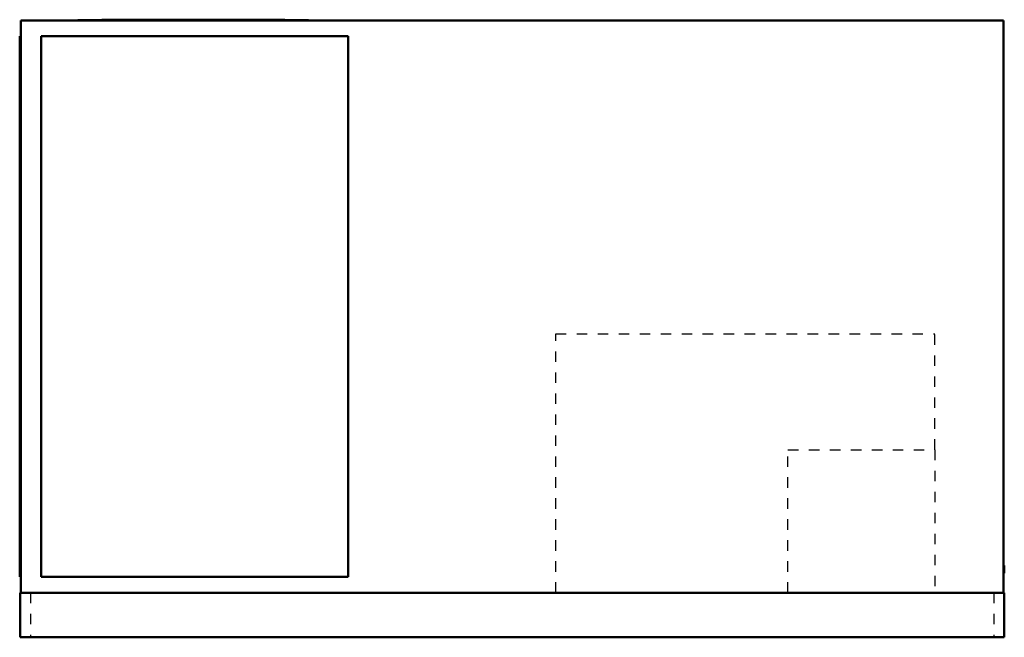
# Model space of a CAD drawing. Header units: inches. Extents: x -46.9 to 46.9, y 0 to 58.9.
import ezdxf

# ---------------------------------------------------------------- set-up
doc = ezdxf.new("R2010")
doc.units = ezdxf.units.IN
doc.header["$MEASUREMENT"] = 0
doc.linetypes.add('Dashed', pattern=[2, 1, -1])
doc.layers.add('AM_0', color=7, linetype='Continuous', lineweight=50)
doc.layers.add('AM_9', color=6, linetype='Dashed', lineweight=25)

# ---------------------------------------------------------------- blocks, each defined once
blk = doc.blocks.new('1_DSH1503D000001S_PART13_0_in_DSH1503D000001S_0')
at = {"layer": 'AM_0'}
for p, q in [((-46.84375, 4.25), (-46.84375, 58.8125)), ((-46.84375, 58.8125), (46.84375, 58.8125)), ((46.84375, 58.8125), (46.84375, 4.25))]:
    blk.add_line(p, q, dxfattribs=at)
blk = doc.blocks.new('2_DSH1503D000001S_PART12_0_in_DSH1503D000001S_0')
at = {"layer": 'AM_0'}
for p, q in [((-46.9375, 5.75), (-46.9375, 57.3125)), ((-46.90625, 57.3125), (-46.9375, 57.3125)), ((-46.90625, 57.3125), (-46.90625, 5.75)), ((-46.9375, 5.75), (-46.90625, 5.75))]:
    blk.add_line(p, q, dxfattribs=at)
blk = doc.blocks.new('3_DSH1503D000001S_PART10_0_in_DSH1503D000001S_0')
at = {"layer": 'AM_0'}
for points in [[(-41.406, 58.812), (-41.406, 58.813), (-41.405, 58.813), (-41.403, 58.814), (-41.353, 58.819), (-41.195, 58.825), (-40.933, 58.831), (-40.569, 58.836), (-39.927, 58.844), (-39.119, 58.851), (-38.16, 58.857), (-37.066, 58.862), (-35.856, 58.867), (-34.132, 58.871), (-32.297, 58.874), (-30.406, 58.875)], [(-30.406, 58.875), (-28.6, 58.874), (-26.843, 58.872), (-25.183, 58.868), (-23.664, 58.862), (-22.598, 58.857), (-21.662, 58.85), (-20.873, 58.844), (-20.244, 58.836), (-19.88, 58.831), (-19.618, 58.825), (-19.459, 58.819), (-19.41, 58.814), (-19.407, 58.813), (-19.406, 58.813), (-19.406, 58.812)]]:
    blk.add_lwpolyline(points, dxfattribs=at)
blk = doc.blocks.new('4_DSH1503D000001S_PART9_0_in_DSH1503D000001S_0')
at = {"layer": 'AM_9'}
for p, q in [((26.28125, 17.875), (40.28125, 17.875)), ((26.28125, 4.25), (26.28125, 17.875)), ((40.28125, 17.875), (40.28125, 4.25))]:
    blk.add_line(p, q, dxfattribs=at)
blk = doc.blocks.new('5_DSH1503D000001S_PART8_0_in_DSH1503D000001S_0')
at = {"layer": 'AM_9'}
for p, q in [((4.15625, 28.9375), (40.28125, 28.9375)), ((4.15625, 4.25), (4.15625, 28.9375)), ((40.28125, 17.875), (40.28125, 28.9375))]:
    blk.add_line(p, q, dxfattribs=at)
blk = doc.blocks.new('6_DSH1503D000001S_PART7_0_in_DSH1503D000001S_0')
at = {"layer": 'AM_0'}
for p, q in [((-46.90625, 4.25), (46.90625, 4.25)), ((-46.90625, 4.25), (-46.90625, 0)), ((46.90625, 4.25), (46.90625, 0)), ((46.90625, 0), (-46.90625, 0))]:
    blk.add_line(p, q, dxfattribs=at)
at = {"layer": 'AM_9'}
for p, q in [((-45.90625, 4.25), (-45.90625, 0)), ((45.90625, 4.25), (45.90625, 0))]:
    blk.add_line(p, q, dxfattribs=at)
blk = doc.blocks.new('7_DSH1503D000001S_PART6_0_in_DSH1503D000001S_0')
at = {"layer": 'AM_0'}
for p, q in [((46.90625, 6.859), (46.84375, 6.859)), ((46.90625, 6.859), (46.90625, 6.109)), ((46.84375, 6.109), (46.90625, 6.109))]:
    blk.add_line(p, q, dxfattribs=at)
blk = doc.blocks.new('8_DSH1503D000001S_PART5_0_in_DSH1503D000001S_0')
at = {"layer": 'AM_9'}
for p, q in [((26.84375, 4.3125), (27.59375, 4.3125)), ((26.84375, 4.3125), (26.84375, 4.25)), ((27.59375, 4.25), (27.59375, 4.3125))]:
    blk.add_line(p, q, dxfattribs=at)
blk = doc.blocks.new('9_DSH1503D000001S_PART4_0_in_DSH1503D000001S_0')
at = {"layer": 'AM_9'}
for p, q in [((-15.46875, 4.3125), (-14.96875, 4.3125)), ((-15.46875, 4.3125), (-15.46875, 4.25)), ((-14.96875, 4.25), (-14.96875, 4.3125))]:
    blk.add_line(p, q, dxfattribs=at)
blk = doc.blocks.new('10_DSH1503D000001S_PART2_0_in_DSH1503D000001S_0')
at = {"layer": 'AM_0'}
for points in [[(-30.406, 58.844), (-32.212, 58.843), (-33.969, 58.842), (-35.63, 58.84), (-37.148, 58.837), (-38.215, 58.835), (-39.151, 58.831), (-39.94, 58.828), (-40.569, 58.824), (-40.933, 58.822), (-41.195, 58.819), (-41.353, 58.816), (-41.403, 58.813), (-41.405, 58.813), (-41.406, 58.813), (-41.406, 58.813), (-41.406, 58.812)], [(-19.406, 58.812), (-19.406, 58.813), (-19.406, 58.813), (-19.408, 58.813), (-19.41, 58.813), (-19.459, 58.816), (-19.618, 58.819), (-19.88, 58.822), (-20.244, 58.824), (-20.886, 58.828), (-21.693, 58.832), (-22.653, 58.835), (-23.747, 58.837), (-24.956, 58.84), (-26.68, 58.842), (-28.515, 58.843), (-30.406, 58.844)]]:
    blk.add_lwpolyline(points, dxfattribs=at)
blk = doc.blocks.new('11_DSH1503D000001S_PART1_0_in_DSH1503D000001S_0')
at = {"layer": 'AM_0'}
for p, q in [((-44.906, 57.313), (-44.906, 5.75)), ((-15.635, 57.313), (-44.906, 57.313)), ((-15.635, 5.75), (-15.635, 57.313)), ((-44.906, 5.75), (-15.635, 5.75))]:
    blk.add_line(p, q, dxfattribs=at)

msp = doc.modelspace()

# ---------------------------------------------------------------- block references
for name in ['1_DSH1503D000001S_PART13_0_in_DSH1503D000001S_0', '3_DSH1503D000001S_PART10_0_in_DSH1503D000001S_0', '10_DSH1503D000001S_PART2_0_in_DSH1503D000001S_0', '2_DSH1503D000001S_PART12_0_in_DSH1503D000001S_0', '11_DSH1503D000001S_PART1_0_in_DSH1503D000001S_0', '5_DSH1503D000001S_PART8_0_in_DSH1503D000001S_0', '4_DSH1503D000001S_PART9_0_in_DSH1503D000001S_0', '7_DSH1503D000001S_PART6_0_in_DSH1503D000001S_0', '6_DSH1503D000001S_PART7_0_in_DSH1503D000001S_0', '9_DSH1503D000001S_PART4_0_in_DSH1503D000001S_0', '8_DSH1503D000001S_PART5_0_in_DSH1503D000001S_0']:
    msp.add_blockref(name, (0, 0))

doc.saveas('drawing.dxf')
